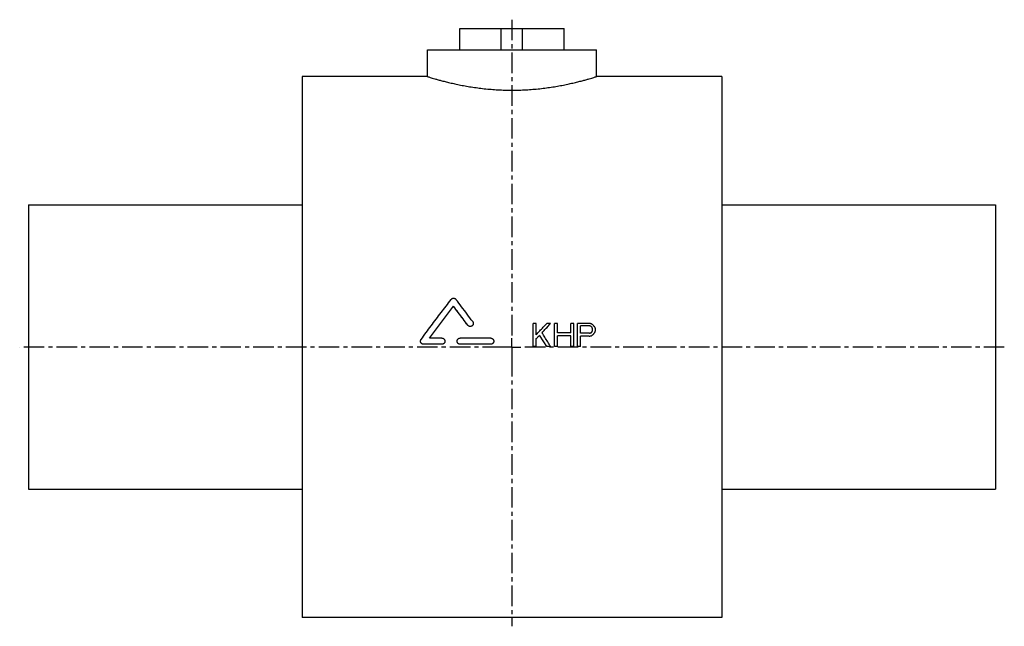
# Model space of a CAD drawing. Header units: millimetres. Extents: x 1 to 555, y 73 to 414.
import ezdxf

# ---------------------------------------------------------------- set-up
doc = ezdxf.new("R2010")
doc.units = ezdxf.units.MM
doc.header["$LTSCALE"] = 30.734
doc.linetypes.add('CENTER', pattern=[0.6, 0.375, -0.075, 0.075, -0.075])
doc.layers.get('0').update_dxf_attribs({"linetype": 'CONTINUOUS'})
doc.layers.add('DEFAULT_1', color=7, linetype='CENTER')

msp = doc.modelspace()

# ---------------------------------------------------------------- linework, layer by layer
at = {"color": 7, "linetype": 'CONTINUOUS'}
for p, q in [((249.01, 396.58), (249.01, 408.58)), ((249.01, 408.58), (307.72, 408.58)), ((272.36, 396.58), (272.36, 408.58)), ((284.36, 396.58), (284.36, 408.58)), ((307.72, 396.58), (307.72, 408.58)), ((230.86, 381.58), (230.86, 396.58)), ((230.86, 396.58), (325.86, 396.58)), ((325.86, 381.58), (325.86, 396.58)), ((160.36, 381.58), (160.36, 77.58)), ((230.86, 381.58), (160.36, 381.58)), ((396.36, 381.58), (325.86, 381.58)), ((396.36, 381.58), (396.36, 77.58)), ((6.36, 309.58), (6.36, 149.58)), ((6.36, 309.58), (160.36, 309.58)), ((396.36, 309.58), (550.36, 309.58)), ((550.36, 309.58), (550.36, 149.58)), ((245.47, 252.46), (245.47, 252.49)), ((253.51, 241.8), (253.51, 241.83)), ((291.99, 242.86), (290.36, 242.86)), ((290.36, 229.86), (290.36, 242.86)), ((291.99, 236.51), (291.99, 242.86)), ((300.11, 242.86), (297.95, 242.86)), ((300.11, 242.83), (300.11, 242.86)), ((303.9, 242.86), (302.28, 242.86)), ((302.28, 229.86), (302.28, 242.86)), ((303.9, 237.61), (303.9, 242.86)), ((313.11, 242.86), (311.49, 242.86)), ((311.49, 237.61), (311.49, 242.86)), ((313.11, 229.86), (313.11, 242.86)), ((321.78, 242.86), (315.28, 242.86)), ((315.28, 229.86), (315.28, 242.86)), ((322.05, 241.48), (316.9, 241.48)), ((316.9, 237.34), (316.9, 241.48)), ((322.05, 241.45), (316.9, 241.45)), ((322.05, 241.45), (322.05, 241.48)), ((323.68, 238.99), (323.68, 239.82)), ((325.3, 238.72), (325.3, 239.82)), ((238.89, 234.58), (232.02, 234.58)), ((266.36, 234.58), (249.19, 234.58)), ((291.99, 229.86), (291.99, 234.29)), ((293.88, 236.2), (293.88, 236.23)), ((311.49, 237.61), (303.9, 237.61)), ((311.49, 235.95), (303.9, 235.95)), ((303.9, 229.86), (303.9, 235.95)), ((311.49, 235.93), (303.9, 235.93)), ((311.49, 229.86), (311.49, 235.95)), ((322.05, 237.34), (316.9, 237.34)), ((321.78, 235.68), (316.9, 235.68)), ((316.9, 229.86), (316.9, 235.68)), ((321.78, 235.65), (316.9, 235.65)), ((321.78, 235.65), (321.78, 235.68)), ((323.13, 235.93), (323.13, 235.95)), ((324.22, 236.76), (324.22, 236.78)), ((325.03, 237.86), (325.03, 237.89)), ((228.59, 231.11), (228.59, 231.14)), ((238.89, 231.14), (228.59, 231.14)), ((238.89, 231.11), (228.59, 231.11)), ((238.89, 231.11), (238.89, 231.14)), ((249.19, 231.11), (249.19, 231.14)), ((266.36, 231.14), (249.19, 231.14)), ((266.36, 231.11), (249.19, 231.11)), ((266.36, 231.11), (266.36, 231.14)), ((291.99, 229.86), (290.36, 229.86)), ((291.99, 229.83), (290.36, 229.83)), ((300.11, 229.86), (297.95, 229.86)), ((297.95, 229.83), (297.95, 229.86)), ((300.11, 229.83), (297.95, 229.83)), ((300.11, 229.83), (300.11, 229.86)), ((303.9, 229.86), (302.28, 229.86)), ((303.9, 229.83), (302.28, 229.83)), ((313.11, 229.86), (311.49, 229.86)), ((313.11, 229.83), (311.49, 229.83)), ((316.9, 229.86), (315.28, 229.86)), ((316.9, 229.83), (315.28, 229.83)), ((6.36, 149.58), (160.36, 149.58)), ((396.36, 149.58), (550.36, 149.58)), ((396.36, 77.58), (160.36, 77.58))]:
    msp.add_line(p, q, dxfattribs=at)
for points, knots in [([(230.86, 381.58), (230.92, 381.56), (231.14, 381.5), (231.63, 381.34), (232.46, 381.09), (233.61, 380.74), (235.1, 380.31), (236.9, 379.8), (239.02, 379.23), (241.44, 378.61), (244.14, 377.96), (247.1, 377.3), (250.29, 376.66), (253.69, 376.05), (257.24, 375.49), (260.92, 375), (264.7, 374.6), (268.55, 374.28), (272.46, 374.07), (276.39, 373.96), (280.33, 373.96), (284.27, 374.07), (288.17, 374.28), (292.03, 374.6), (295.81, 375), (299.49, 375.49), (303.04, 376.05), (306.43, 376.66), (309.62, 377.3), (312.58, 377.96), (315.28, 378.61), (317.71, 379.23), (319.83, 379.8), (321.63, 380.31), (323.11, 380.74), (324.27, 381.09), (325.09, 381.34), (325.59, 381.5), (325.81, 381.56), (325.86, 381.58)], [0, 0, 0, 0, 0.001788, 0.007162, 0.016101, 0.028606, 0.044604, 0.064067, 0.086852, 0.11281, 0.141686, 0.173137, 0.206985, 0.242815, 0.280162, 0.318663, 0.358137, 0.398255, 0.438775, 0.479586, 0.520416, 0.561226, 0.601748, 0.641864, 0.681339, 0.719841, 0.757188, 0.793018, 0.826867, 0.858318, 0.887192, 0.913151, 0.935935, 0.955398, 0.971395, 0.983899, 0.992838, 0.998212, 1, 1, 1, 1]), ([(227.21, 233.89), (229.09, 236.4), (232.84, 241.4), (238.46, 248.89), (242.22, 253.86), (244.09, 256.34)], [0, 0, 0, 0, 0.334422, 0.668148, 1, 1, 1, 1]), ([(244.09, 256.34), (244.15, 256.42), (244.3, 256.58), (244.55, 256.77), (244.84, 256.91), (245.15, 257), (245.46, 257.03), (245.78, 257), (246.09, 256.91), (246.38, 256.77), (246.63, 256.58), (246.77, 256.42), (246.84, 256.34)], [0, 0, 0, 0, 0.099813, 0.19972, 0.299745, 0.399854, 0.499999, 0.600147, 0.700254, 0.800282, 0.900188, 1, 1, 1, 1]), ([(256.26, 243.88), (255.21, 245.27), (253.12, 248.05), (249.98, 252.2), (247.88, 254.96), (246.84, 256.34)], [0, 0, 0, 0, 0.334426, 0.667881, 1, 1, 1, 1]), ([(232.02, 234.58), (233.51, 236.57), (236.5, 240.56), (240.98, 246.53), (243.97, 250.51), (245.47, 252.49)], [0, 0, 0, 0, 0.334031, 0.667614, 1, 1, 1, 1]), ([(232.03, 234.57), (233.52, 236.56), (236.5, 240.54), (240.98, 246.51), (243.97, 250.48), (245.47, 252.46)], [0, 0, 0, 0, 0.333408, 0.667305, 1, 1, 1, 1]), ([(253.51, 241.83), (252.62, 243.02), (250.83, 245.39), (248.15, 248.94), (246.36, 251.31), (245.47, 252.49)], [0, 0, 0, 0, 0.33405, 0.667472, 1, 1, 1, 1]), ([(253.51, 241.8), (252.62, 242.99), (250.83, 245.36), (248.15, 248.92), (246.36, 251.28), (245.47, 252.46)], [0, 0, 0, 0, 0.334052, 0.667474, 1, 1, 1, 1]), ([(256.26, 243.88), (256.32, 243.79), (256.44, 243.6), (256.56, 243.28), (256.6, 243.03), (256.6, 242.89), (256.6, 242.86)], [0, 0, 0, 0, 0.305335, 0.610542, 0.915585, 1, 1, 1, 1]), ([(256.6, 242.86), (256.6, 242.77), (256.59, 242.58), (256.51, 242.28), (256.37, 241.98), (256.17, 241.71), (255.92, 241.48), (255.63, 241.3), (255.31, 241.19), (254.98, 241.14), (254.64, 241.15), (254.31, 241.23), (254, 241.37), (253.73, 241.57), (253.58, 241.74), (253.51, 241.83)], [0, 0, 0, 0, 0.056712, 0.135146, 0.213633, 0.292167, 0.370762, 0.449395, 0.528066, 0.606765, 0.685471, 0.764151, 0.842802, 0.921429, 1, 1, 1, 1]), ([(256.6, 242.81), (256.6, 242.74), (256.59, 242.55), (256.51, 242.26), (256.37, 241.95), (256.17, 241.68), (255.92, 241.45), (255.63, 241.28), (255.31, 241.16), (254.98, 241.11), (254.64, 241.12), (254.31, 241.2), (254, 241.35), (253.73, 241.55), (253.58, 241.71), (253.51, 241.8)], [0, 0, 0, 0, 0.052539, 0.131322, 0.210154, 0.289037, 0.367978, 0.446961, 0.525979, 0.605027, 0.684081, 0.763108, 0.842107, 0.921081, 1, 1, 1, 1]), ([(291.99, 236.51), (292.65, 237.21), (293.97, 238.62), (295.96, 240.74), (297.28, 242.15), (297.95, 242.86)], [0, 0, 0, 0, 0.333378, 0.666746, 1, 1, 1, 1]), ([(295.24, 237.61), (295.78, 238.2), (296.86, 239.36), (298.49, 241.11), (299.57, 242.27), (300.11, 242.86)], [0, 0, 0, 0, 0.333397, 0.666754, 1, 1, 1, 1]), ([(295.25, 237.6), (295.79, 238.18), (296.87, 239.34), (298.49, 241.08), (299.57, 242.25), (300.11, 242.83)], [0, 0, 0, 0, 0.331607, 0.665859, 1, 1, 1, 1]), ([(323.13, 242.58), (322.98, 242.61), (322.68, 242.67), (322.23, 242.76), (321.93, 242.82), (321.78, 242.86)], [0, 0, 0, 0, 0.333334, 0.666667, 1, 1, 1, 1]), ([(322.86, 241.2), (322.77, 241.23), (322.59, 241.29), (322.32, 241.39), (322.14, 241.45), (322.05, 241.48)], [0, 0, 0, 0, 0.333332, 0.666666, 1, 1, 1, 1]), ([(322.86, 241.18), (322.77, 241.21), (322.59, 241.27), (322.32, 241.36), (322.14, 241.42), (322.05, 241.45)], [0, 0, 0, 0, 0.333332, 0.666666, 1, 1, 1, 1]), ([(323.4, 240.65), (323.34, 240.71), (323.22, 240.83), (323.04, 241.02), (322.92, 241.14), (322.86, 241.2)], [0, 0, 0, 0, 0.333343, 0.666676, 1, 1, 1, 1]), ([(323.4, 240.62), (323.34, 240.68), (323.22, 240.81), (323.04, 240.99), (322.92, 241.11), (322.86, 241.18)], [0, 0, 0, 0, 0.333343, 0.666676, 1, 1, 1, 1]), ([(324.22, 241.75), (324.1, 241.84), (323.86, 242.03), (323.49, 242.3), (323.25, 242.49), (323.13, 242.58)], [0, 0, 0, 0, 0.333349, 0.666683, 1, 1, 1, 1]), ([(323.68, 239.82), (323.65, 239.91), (323.59, 240.1), (323.49, 240.37), (323.43, 240.56), (323.4, 240.65)], [0, 0, 0, 0, 0.333369, 0.666703, 1, 1, 1, 1]), ([(323.4, 238.16), (323.43, 238.26), (323.49, 238.44), (323.59, 238.72), (323.65, 238.9), (323.68, 238.99)], [0, 0, 0, 0, 0.333362, 0.666696, 1, 1, 1, 1]), ([(325.03, 240.65), (324.94, 240.77), (324.76, 241.02), (324.49, 241.39), (324.31, 241.63), (324.22, 241.75)], [0, 0, 0, 0, 0.333366, 0.6667, 1, 1, 1, 1]), ([(325.3, 239.82), (325.27, 239.91), (325.21, 240.1), (325.12, 240.37), (325.06, 240.56), (325.03, 240.65)], [0, 0, 0, 0, 0.333369, 0.666703, 1, 1, 1, 1]), ([(325.03, 237.89), (325.06, 237.98), (325.12, 238.16), (325.21, 238.44), (325.27, 238.63), (325.3, 238.72)], [0, 0, 0, 0, 0.333361, 0.666694, 1, 1, 1, 1]), ([(226.87, 232.86), (226.87, 232.91), (226.88, 233.06), (226.93, 233.32), (227.04, 233.62), (227.15, 233.8), (227.21, 233.89)], [0, 0, 0, 0, 0.138514, 0.424979, 0.713111, 1, 1, 1, 1]), ([(228.59, 231.14), (228.48, 231.14), (228.27, 231.16), (227.97, 231.24), (227.68, 231.38), (227.43, 231.58), (227.21, 231.81), (227.05, 232.08), (226.93, 232.38), (226.88, 232.64), (226.87, 232.8), (226.87, 232.86)], [0, 0, 0, 0, 0.116935, 0.234354, 0.351131, 0.468837, 0.585944, 0.703613, 0.821342, 0.938643, 1, 1, 1, 1]), ([(228.59, 231.11), (228.48, 231.11), (228.27, 231.13), (227.97, 231.22), (227.68, 231.36), (227.43, 231.55), (227.21, 231.78), (227.05, 232.05), (226.93, 232.35), (226.88, 232.61), (226.87, 232.78), (226.87, 232.83)], [0, 0, 0, 0, 0.116934, 0.234353, 0.351129, 0.468835, 0.585942, 0.703611, 0.821342, 0.938643, 1, 1, 1, 1]), ([(238.89, 234.58), (239, 234.58), (239.23, 234.55), (239.55, 234.46), (239.85, 234.3), (240.11, 234.08), (240.33, 233.82), (240.49, 233.52), (240.59, 233.2), (240.61, 232.97), (240.61, 232.86)], [0, 0, 0, 0, 0.124813, 0.249647, 0.37452, 0.499441, 0.624472, 0.749575, 0.874779, 1, 1, 1, 1]), ([(240.61, 232.86), (240.61, 232.74), (240.59, 232.52), (240.49, 232.19), (240.33, 231.89), (240.11, 231.63), (239.85, 231.42), (239.55, 231.26), (239.23, 231.16), (239, 231.14), (238.89, 231.14)], [0, 0, 0, 0, 0.125305, 0.250546, 0.375758, 0.500856, 0.625807, 0.750618, 0.875357, 1, 1, 1, 1]), ([(240.61, 232.83), (240.61, 232.72), (240.59, 232.49), (240.49, 232.17), (240.33, 231.87), (240.11, 231.61), (239.85, 231.39), (239.55, 231.23), (239.23, 231.13), (239, 231.11), (238.89, 231.11)], [0, 0, 0, 0, 0.125306, 0.250547, 0.37576, 0.500858, 0.625809, 0.75062, 0.875358, 1, 1, 1, 1]), ([(247.48, 232.86), (247.48, 232.97), (247.5, 233.2), (247.6, 233.52), (247.76, 233.82), (247.97, 234.08), (248.23, 234.3), (248.53, 234.46), (248.86, 234.55), (249.08, 234.58), (249.19, 234.58)], [0, 0, 0, 0, 0.125208, 0.250393, 0.375515, 0.500538, 0.625468, 0.750329, 0.875181, 1, 1, 1, 1]), ([(249.19, 231.14), (249.08, 231.14), (248.86, 231.16), (248.53, 231.26), (248.23, 231.42), (247.97, 231.63), (247.76, 231.89), (247.6, 232.19), (247.5, 232.52), (247.48, 232.74), (247.48, 232.86)], [0, 0, 0, 0, 0.124637, 0.249358, 0.374182, 0.499124, 0.624229, 0.749422, 0.874682, 1, 1, 1, 1]), ([(249.19, 231.11), (249.08, 231.11), (248.86, 231.13), (248.53, 231.23), (248.23, 231.39), (247.97, 231.61), (247.76, 231.87), (247.6, 232.17), (247.5, 232.49), (247.48, 232.72), (247.48, 232.83)], [0, 0, 0, 0, 0.124635, 0.249356, 0.374179, 0.499122, 0.624226, 0.749421, 0.874681, 1, 1, 1, 1]), ([(266.36, 234.58), (266.48, 234.58), (266.7, 234.55), (267.02, 234.46), (267.32, 234.3), (267.58, 234.08), (267.8, 233.82), (267.96, 233.52), (268.06, 233.2), (268.08, 232.97), (268.08, 232.86)], [0, 0, 0, 0, 0.124813, 0.249647, 0.37452, 0.499441, 0.624472, 0.749575, 0.874779, 1, 1, 1, 1]), ([(268.08, 232.86), (268.08, 232.74), (268.06, 232.52), (267.96, 232.19), (267.8, 231.89), (267.58, 231.63), (267.32, 231.42), (267.02, 231.26), (266.7, 231.16), (266.47, 231.14), (266.36, 231.14)], [0, 0, 0, 0, 0.125305, 0.250546, 0.375758, 0.500856, 0.625807, 0.750618, 0.875357, 1, 1, 1, 1]), ([(268.08, 232.83), (268.08, 232.72), (268.06, 232.49), (267.96, 232.17), (267.8, 231.87), (267.58, 231.61), (267.32, 231.39), (267.02, 231.23), (266.7, 231.13), (266.47, 231.11), (266.36, 231.11)], [0, 0, 0, 0, 0.125306, 0.250547, 0.37576, 0.500858, 0.625809, 0.75062, 0.875358, 1, 1, 1, 1]), ([(291.99, 234.29), (292.2, 234.51), (292.62, 234.94), (293.25, 235.58), (293.67, 236.01), (293.88, 236.23)], [0, 0, 0, 0, 0.333281, 0.666617, 1, 1, 1, 1]), ([(292, 234.28), (292.21, 234.49), (292.62, 234.92), (293.25, 235.56), (293.67, 235.99), (293.88, 236.2)], [0, 0, 0, 0, 0.328644, 0.664298, 1, 1, 1, 1]), ([(297.95, 229.86), (297.5, 230.56), (296.59, 231.98), (295.24, 234.11), (294.34, 235.52), (293.88, 236.23)], [0, 0, 0, 0, 0.333199, 0.666561, 1, 1, 1, 1]), ([(297.95, 229.83), (297.5, 230.54), (296.59, 231.95), (295.24, 234.08), (294.34, 235.5), (293.88, 236.2)], [0, 0, 0, 0, 0.333197, 0.66656, 1, 1, 1, 1]), ([(300.11, 229.86), (299.57, 230.72), (298.49, 232.44), (296.87, 235.03), (295.78, 236.75), (295.24, 237.61)], [0, 0, 0, 0, 0.333206, 0.666582, 1, 1, 1, 1]), ([(321.78, 235.68), (321.93, 235.71), (322.23, 235.77), (322.68, 235.86), (322.98, 235.92), (323.13, 235.95)], [0, 0, 0, 0, 0.33332, 0.666654, 1, 1, 1, 1]), ([(321.78, 235.65), (321.93, 235.68), (322.23, 235.74), (322.68, 235.83), (322.98, 235.9), (323.13, 235.93)], [0, 0, 0, 0, 0.33332, 0.666653, 1, 1, 1, 1]), ([(322.05, 237.34), (322.14, 237.37), (322.32, 237.43), (322.59, 237.52), (322.77, 237.58), (322.86, 237.61)], [0, 0, 0, 0, 0.333325, 0.666658, 1, 1, 1, 1]), ([(322.86, 237.61), (322.92, 237.67), (323.04, 237.8), (323.22, 237.98), (323.34, 238.1), (323.4, 238.16)], [0, 0, 0, 0, 0.33333, 0.666664, 1, 1, 1, 1]), ([(323.13, 235.95), (323.25, 236.05), (323.49, 236.23), (323.86, 236.51), (324.1, 236.69), (324.22, 236.78)], [0, 0, 0, 0, 0.333319, 0.666652, 1, 1, 1, 1]), ([(323.13, 235.93), (323.25, 236.02), (323.49, 236.2), (323.86, 236.48), (324.1, 236.66), (324.22, 236.76)], [0, 0, 0, 0, 0.333319, 0.666652, 1, 1, 1, 1]), ([(324.22, 236.78), (324.31, 236.91), (324.49, 237.15), (324.76, 237.52), (324.94, 237.77), (325.03, 237.89)], [0, 0, 0, 0, 0.333336, 0.666671, 1, 1, 1, 1]), ([(324.22, 236.76), (324.31, 236.88), (324.49, 237.13), (324.76, 237.49), (324.94, 237.74), (325.03, 237.86)], [0, 0, 0, 0, 0.333336, 0.666671, 1, 1, 1, 1])]:
    msp.add_open_spline(points, degree=3, knots=knots, dxfattribs=at)
at = {"layer": 'DEFAULT_1', "color": 2, "linetype": 'CENTER'}
for p, q in [((278.36, 413.58), (278.36, 234.58)), ((278.36, 229.58), (278.36, 234.58)), ((273.36, 229.58), (1.36, 229.58)), ((278.36, 229.58), (273.36, 229.58)), ((278.36, 229.58), (278.36, 224.58)), ((278.36, 229.58), (283.36, 229.58)), ((555.36, 229.58), (283.36, 229.58)), ((278.36, 224.58), (278.36, 72.58))]:
    msp.add_line(p, q, dxfattribs=at)

doc.saveas('drawing.dxf')
